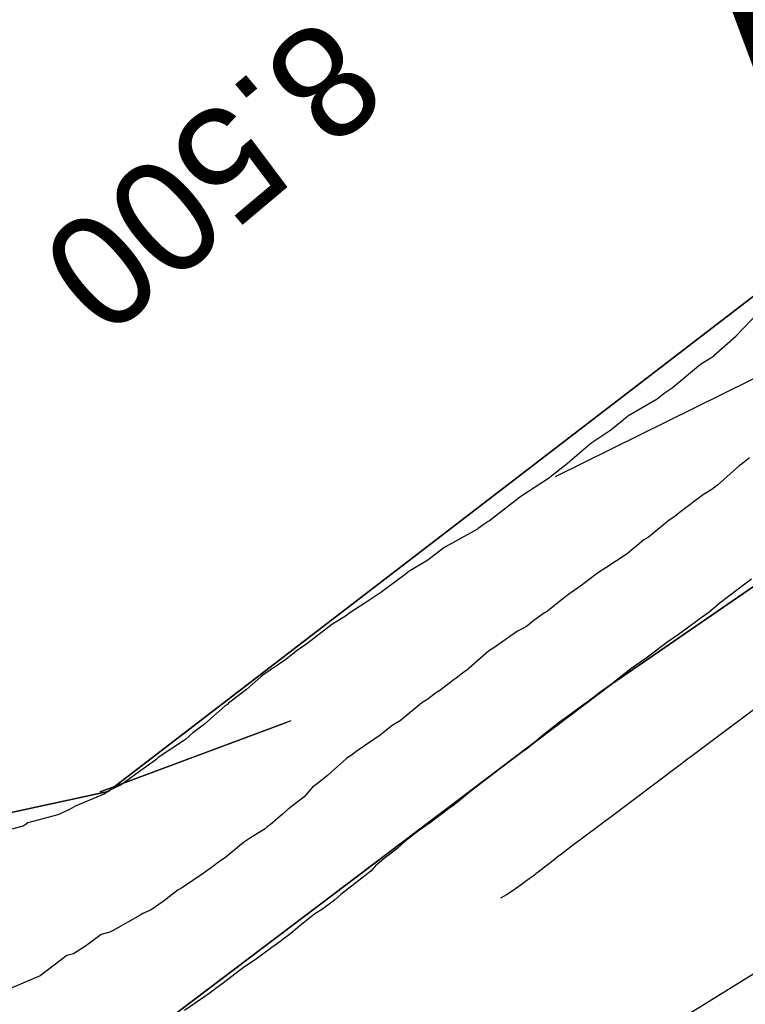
# Model space of a CAD drawing. Extents: x 158343 to 162498, y 431347 to 434500.
# Tile 89 of 248: x 159487 to 159499, y 433835 to 433851. Entities that reach past the tile are written whole.
import ezdxf

# ---------------------------------------------------------------- set-up
doc = ezdxf.new("R2010")
doc.units = 0
doc.header["$LTSCALE"] = 10
doc.header["$MEASUREMENT"] = 0
for name, color, linetype in [('000_arcering', 8, 'CONTINUOUS'), ('20_betonwerk', 252, 'CONTINUOUS'), ('bestaand 009m', 8, 'CONTINUOUS'), ('bestaand 010m', 8, 'CONTINUOUS'), ('def. con-hoogtelijn (index)', 8, 'CONTINUOUS')]:
    doc.layers.add(name, color=color, linetype=linetype)
doc.layers.add('000_onzichtbaar', color=8, linetype='CONTINUOUS', plot=False)
doc.layers.add('MEET', color=6, linetype='CONTINUOUS', plot=False)
doc.styles.add('Style-WORKING', font='WORKING.shx')

# ---------------------------------------------------------------- blocks, each defined once
blk = doc.blocks.new('bestaande hoogtelijnen')
at = {"layer": 'def. con-hoogtelijn (index)'}
for p, q in [((-168.467, -220.483), (-168.955, -220.999)), ((-168.467, -220.483), (-168.955, -220.999)), ((-168.467, -220.483), (-168.955, -220.999)), ((-168.959, -221.003), (-169.312, -221.316)), ((-168.959, -221.003), (-169.312, -221.316)), ((-168.959, -221.003), (-169.312, -221.316)), ((-168.955, -220.999), (-168.959, -221.003)), ((-168.955, -220.999), (-168.959, -221.003)), ((-168.955, -220.999), (-168.959, -221.003)), ((-169.523, -221.453), (-169.977, -221.833)), ((-169.523, -221.453), (-169.977, -221.833)), ((-169.523, -221.453), (-169.977, -221.833)), ((-169.522, -221.452), (-169.523, -221.453)), ((-169.522, -221.452), (-169.523, -221.453)), ((-169.522, -221.452), (-169.523, -221.453)), ((-169.358, -221.349), (-169.522, -221.452)), ((-169.358, -221.349), (-169.522, -221.452)), ((-169.358, -221.349), (-169.522, -221.452)), ((-169.311, -221.318), (-169.358, -221.349)), ((-169.311, -221.318), (-169.358, -221.349)), ((-169.311, -221.318), (-169.358, -221.349)), ((-169.358, -221.349), (-169.358, -221.349)), ((-169.358, -221.349), (-169.358, -221.349)), ((-169.358, -221.349), (-169.358, -221.349)), ((-169.312, -221.316), (-169.311, -221.318)), ((-169.312, -221.316), (-169.311, -221.318)), ((-169.312, -221.316), (-169.311, -221.318)), ((-170.082, -221.902), (-170.216, -222.007)), ((-170.082, -221.902), (-170.216, -222.007)), ((-170.082, -221.902), (-170.216, -222.007)), ((-170.076, -221.897), (-170.082, -221.902)), ((-170.076, -221.897), (-170.082, -221.902)), ((-170.076, -221.897), (-170.082, -221.902)), ((-169.977, -221.833), (-170.076, -221.897)), ((-169.977, -221.833), (-170.076, -221.897)), ((-169.977, -221.833), (-170.076, -221.897)), ((-170.217, -222.008), (-170.69, -222.284)), ((-170.217, -222.008), (-170.69, -222.284)), ((-170.217, -222.008), (-170.69, -222.284)), ((-170.216, -222.007), (-170.217, -222.007)), ((-170.217, -222.007), (-170.217, -222.008)), ((-170.216, -222.007), (-170.217, -222.007)), ((-170.217, -222.007), (-170.217, -222.008)), ((-170.216, -222.007), (-170.217, -222.007)), ((-170.217, -222.007), (-170.217, -222.008)), ((-170.7, -222.292), (-170.959, -222.507)), ((-170.7, -222.292), (-170.959, -222.507)), ((-170.7, -222.292), (-170.959, -222.507)), ((-170.69, -222.284), (-170.7, -222.292)), ((-170.69, -222.284), (-170.7, -222.292)), ((-170.69, -222.284), (-170.7, -222.292)), ((-170.959, -222.507), (-171.264, -222.709)), ((-170.959, -222.507), (-171.264, -222.709)), ((-170.959, -222.507), (-171.264, -222.709)), ((-171.276, -222.72), (-171.279, -222.721)), ((-171.276, -222.72), (-171.279, -222.721)), ((-171.276, -222.72), (-171.279, -222.721)), ((-171.264, -222.709), (-171.276, -222.72)), ((-171.264, -222.709), (-171.276, -222.72)), ((-171.264, -222.709), (-171.276, -222.72)), ((-171.279, -222.721), (-171.655, -223.043)), ((-171.279, -222.721), (-171.655, -223.043)), ((-171.279, -222.721), (-171.655, -223.043)), ((-168.74, -222.948), (-168.87, -223.056)), ((-168.74, -222.948), (-168.87, -223.056)), ((-171.658, -223.046), (-171.927, -223.257)), ((-171.658, -223.046), (-171.927, -223.257)), ((-171.658, -223.046), (-171.927, -223.257)), ((-171.655, -223.043), (-171.658, -223.046)), ((-171.655, -223.043), (-171.658, -223.046)), ((-171.655, -223.043), (-171.658, -223.046)), ((-168.899, -223.075), (-169.249, -223.387)), ((-168.899, -223.075), (-169.249, -223.387)), ((-168.87, -223.056), (-168.899, -223.075)), ((-168.87, -223.056), (-168.899, -223.075)), ((-171.944, -223.268), (-172.404, -223.569)), ((-171.944, -223.268), (-172.404, -223.569)), ((-171.944, -223.268), (-172.404, -223.569)), ((-171.927, -223.257), (-171.944, -223.268)), ((-171.927, -223.257), (-171.944, -223.268)), ((-171.927, -223.257), (-171.944, -223.268)), ((-169.342, -223.46), (-169.477, -223.539)), ((-169.342, -223.46), (-169.477, -223.539)), ((-169.319, -223.441), (-169.342, -223.46)), ((-169.319, -223.441), (-169.342, -223.46)), ((-169.287, -223.417), (-169.319, -223.441)), ((-169.287, -223.417), (-169.319, -223.441)), ((-169.249, -223.387), (-169.287, -223.417)), ((-169.249, -223.387), (-169.287, -223.417)), ((-172.519, -223.659), (-172.907, -223.959)), ((-172.519, -223.659), (-172.907, -223.959)), ((-172.519, -223.659), (-172.907, -223.959)), ((-172.507, -223.651), (-172.519, -223.659)), ((-172.507, -223.651), (-172.519, -223.659)), ((-172.507, -223.651), (-172.519, -223.659)), ((-172.417, -223.579), (-172.507, -223.651)), ((-172.417, -223.579), (-172.507, -223.651)), ((-172.417, -223.579), (-172.507, -223.651)), ((-172.404, -223.569), (-172.417, -223.579)), ((-172.404, -223.569), (-172.417, -223.579)), ((-172.404, -223.569), (-172.417, -223.579)), ((-169.477, -223.539), (-169.863, -223.83)), ((-169.477, -223.539), (-169.863, -223.83)), ((-172.924, -223.972), (-172.99, -224.013)), ((-172.924, -223.972), (-172.99, -224.013)), ((-172.924, -223.972), (-172.99, -224.013)), ((-172.907, -223.959), (-172.924, -223.972)), ((-172.907, -223.959), (-172.924, -223.972)), ((-172.907, -223.959), (-172.924, -223.972)), ((-170.024, -223.949), (-170.359, -224.223)), ((-170.024, -223.949), (-170.359, -224.223)), ((-169.937, -223.891), (-170.024, -223.949)), ((-169.937, -223.891), (-170.024, -223.949)), ((-169.863, -223.83), (-169.937, -223.891)), ((-169.863, -223.83), (-169.937, -223.891)), ((-173.109, -224.098), (-173.611, -224.379)), ((-173.109, -224.098), (-173.611, -224.379)), ((-173.109, -224.098), (-173.611, -224.379)), ((-173.1, -224.092), (-173.109, -224.098)), ((-173.1, -224.092), (-173.109, -224.098)), ((-173.1, -224.092), (-173.109, -224.098)), ((-173.089, -224.083), (-173.1, -224.092)), ((-173.089, -224.083), (-173.1, -224.092)), ((-173.089, -224.083), (-173.1, -224.092)), ((-172.99, -224.013), (-173.089, -224.083)), ((-172.99, -224.013), (-173.089, -224.083)), ((-172.99, -224.013), (-173.089, -224.083)), ((-170.43, -224.266), (-170.537, -224.358)), ((-170.43, -224.266), (-170.537, -224.358)), ((-170.359, -224.223), (-170.43, -224.266)), ((-170.359, -224.223), (-170.43, -224.266)), ((-173.635, -224.395), (-173.896, -224.593)), ((-173.635, -224.395), (-173.896, -224.593)), ((-173.635, -224.395), (-173.896, -224.593)), ((-173.611, -224.379), (-173.635, -224.395)), ((-173.611, -224.379), (-173.635, -224.395)), ((-173.611, -224.379), (-173.635, -224.395)), ((-170.624, -224.428), (-170.701, -224.489)), ((-170.624, -224.428), (-170.701, -224.489)), ((-170.537, -224.358), (-170.624, -224.428)), ((-170.537, -224.358), (-170.624, -224.428)), ((-173.896, -224.593), (-174.199, -224.775)), ((-173.896, -224.593), (-174.199, -224.775)), ((-173.896, -224.593), (-174.199, -224.775)), ((-170.701, -224.489), (-171.042, -224.714)), ((-170.701, -224.489), (-171.042, -224.714)), ((-171.042, -224.714), (-171.173, -224.8)), ((-171.042, -224.714), (-171.173, -224.8)), ((-174.233, -224.804), (-174.668, -225.125)), ((-174.233, -224.804), (-174.668, -225.125)), ((-174.233, -224.804), (-174.668, -225.125)), ((-174.23, -224.802), (-174.233, -224.804)), ((-174.23, -224.802), (-174.233, -224.804)), ((-174.23, -224.802), (-174.233, -224.804)), ((-174.199, -224.775), (-174.23, -224.802)), ((-174.199, -224.775), (-174.23, -224.802)), ((-174.199, -224.775), (-174.23, -224.802)), ((-171.173, -224.8), (-171.399, -224.972)), ((-171.173, -224.8), (-171.399, -224.972)), ((-168.703, -224.894), (-168.917, -225.056)), ((-168.703, -224.894), (-168.917, -225.056)), ((-168.703, -224.894), (-168.917, -225.056)), ((-171.425, -224.993), (-171.619, -225.127)), ((-171.425, -224.993), (-171.619, -225.127)), ((-171.399, -224.972), (-171.425, -224.993)), ((-171.399, -224.972), (-171.425, -224.993)), ((-168.917, -225.056), (-169.206, -225.277)), ((-168.917, -225.056), (-169.206, -225.277)), ((-168.917, -225.056), (-169.206, -225.277)), ((-174.693, -225.144), (-174.87, -225.26)), ((-174.693, -225.144), (-174.87, -225.26)), ((-174.693, -225.144), (-174.87, -225.26)), ((-174.671, -225.127), (-174.693, -225.144)), ((-174.671, -225.127), (-174.693, -225.144)), ((-174.671, -225.127), (-174.693, -225.144)), ((-174.668, -225.125), (-174.671, -225.127)), ((-174.668, -225.125), (-174.671, -225.127)), ((-174.668, -225.125), (-174.671, -225.127)), ((-171.73, -225.213), (-171.975, -225.407)), ((-171.73, -225.213), (-171.975, -225.407)), ((-171.619, -225.127), (-171.73, -225.213)), ((-171.619, -225.127), (-171.73, -225.213)), ((-174.885, -225.272), (-175.16, -225.449)), ((-174.885, -225.272), (-175.16, -225.449)), ((-174.885, -225.272), (-175.16, -225.449)), ((-174.87, -225.26), (-174.885, -225.272)), ((-174.87, -225.26), (-174.885, -225.272)), ((-174.87, -225.26), (-174.885, -225.272)), ((-169.206, -225.277), (-169.392, -225.429)), ((-169.206, -225.277), (-169.392, -225.429)), ((-169.206, -225.277), (-169.392, -225.429)), ((-175.196, -225.479), (-175.424, -225.617)), ((-175.196, -225.479), (-175.424, -225.617)), ((-175.196, -225.479), (-175.424, -225.617)), ((-175.16, -225.449), (-175.196, -225.479)), ((-175.16, -225.449), (-175.196, -225.479)), ((-175.16, -225.449), (-175.196, -225.479)), ((-172.192, -225.558), (-172.311, -225.653)), ((-172.192, -225.558), (-172.311, -225.653)), ((-172.022, -225.439), (-172.192, -225.558)), ((-172.022, -225.439), (-172.192, -225.558)), ((-171.994, -225.419), (-172.022, -225.439)), ((-171.994, -225.419), (-172.022, -225.439)), ((-171.975, -225.407), (-171.994, -225.419)), ((-171.975, -225.407), (-171.994, -225.419)), ((-169.549, -225.542), (-169.597, -225.581)), ((-169.549, -225.542), (-169.597, -225.581)), ((-169.549, -225.542), (-169.597, -225.581)), ((-169.51, -225.519), (-169.549, -225.542)), ((-169.51, -225.519), (-169.549, -225.542)), ((-169.51, -225.519), (-169.549, -225.542)), ((-169.444, -225.467), (-169.51, -225.519)), ((-169.444, -225.467), (-169.51, -225.519)), ((-169.444, -225.467), (-169.51, -225.519)), ((-169.392, -225.429), (-169.444, -225.467)), ((-169.392, -225.429), (-169.444, -225.467)), ((-169.392, -225.429), (-169.444, -225.467)), ((-175.431, -225.621), (-175.831, -225.932)), ((-175.431, -225.621), (-175.831, -225.932)), ((-175.431, -225.621), (-175.831, -225.932)), ((-175.424, -225.617), (-175.431, -225.621)), ((-175.424, -225.617), (-175.431, -225.621)), ((-175.424, -225.617), (-175.431, -225.621)), ((-172.311, -225.653), (-172.455, -225.733)), ((-172.311, -225.653), (-172.455, -225.733)), ((-169.597, -225.581), (-169.875, -225.786)), ((-169.597, -225.581), (-169.875, -225.786)), ((-169.597, -225.581), (-169.875, -225.786)), ((-172.455, -225.733), (-172.761, -225.943)), ((-172.455, -225.733), (-172.761, -225.943)), ((-169.875, -225.786), (-170.063, -225.91)), ((-169.875, -225.786), (-170.063, -225.91)), ((-169.875, -225.786), (-170.063, -225.91)), ((-175.88, -225.967), (-176.006, -226.053)), ((-175.88, -225.967), (-176.006, -226.053)), ((-175.88, -225.967), (-176.006, -226.053)), ((-175.84, -225.939), (-175.88, -225.967)), ((-175.84, -225.939), (-175.88, -225.967)), ((-175.84, -225.939), (-175.88, -225.967)), ((-175.831, -225.932), (-175.84, -225.939)), ((-175.831, -225.932), (-175.84, -225.939)), ((-175.831, -225.932), (-175.84, -225.939)), ((-172.835, -225.999), (-172.922, -226.051)), ((-172.835, -225.999), (-172.922, -226.051)), ((-172.761, -225.943), (-172.835, -225.999)), ((-172.761, -225.943), (-172.835, -225.999)), ((-170.063, -225.91), (-170.267, -226.066)), ((-170.063, -225.91), (-170.267, -226.066)), ((-170.063, -225.91), (-170.267, -226.066)), ((-176.17, -226.186), (-176.537, -226.436)), ((-176.17, -226.186), (-176.537, -226.436)), ((-176.17, -226.186), (-176.537, -226.436)), ((-176.006, -226.053), (-176.17, -226.186)), ((-176.006, -226.053), (-176.17, -226.186)), ((-176.006, -226.053), (-176.17, -226.186)), ((-172.922, -226.051), (-173.272, -226.359)), ((-172.922, -226.051), (-173.272, -226.359)), ((-170.392, -226.161), (-170.531, -226.261)), ((-170.392, -226.161), (-170.531, -226.261)), ((-170.392, -226.161), (-170.531, -226.261)), ((-170.267, -226.066), (-170.392, -226.161)), ((-170.267, -226.066), (-170.392, -226.161)), ((-170.267, -226.066), (-170.392, -226.161)), ((-170.638, -226.335), (-170.818, -226.474)), ((-170.638, -226.335), (-170.818, -226.474)), ((-170.638, -226.335), (-170.818, -226.474)), ((-170.531, -226.261), (-170.638, -226.335)), ((-170.531, -226.261), (-170.638, -226.335)), ((-170.531, -226.261), (-170.638, -226.335)), ((-176.568, -226.463), (-176.8, -226.669)), ((-176.568, -226.463), (-176.8, -226.669)), ((-176.568, -226.463), (-176.8, -226.669)), ((-176.537, -226.436), (-176.568, -226.463)), ((-176.537, -226.436), (-176.568, -226.463)), ((-176.537, -226.436), (-176.568, -226.463)), ((-173.472, -226.508), (-173.702, -226.681)), ((-173.472, -226.508), (-173.702, -226.681)), ((-173.44, -226.482), (-173.472, -226.508)), ((-173.44, -226.482), (-173.472, -226.508)), ((-173.316, -226.39), (-173.44, -226.482)), ((-173.316, -226.39), (-173.44, -226.482)), ((-173.272, -226.359), (-173.316, -226.39)), ((-173.272, -226.359), (-173.316, -226.39)), ((-170.818, -226.474), (-170.952, -226.581)), ((-170.818, -226.474), (-170.952, -226.581)), ((-170.818, -226.474), (-170.952, -226.581)), ((-176.8, -226.669), (-176.82, -226.685)), ((-176.8, -226.669), (-176.82, -226.685)), ((-176.8, -226.669), (-176.82, -226.685)), ((-170.952, -226.581), (-171.114, -226.701)), ((-170.952, -226.581), (-171.114, -226.701)), ((-170.952, -226.581), (-171.114, -226.701)), ((-168.229, -226.657), (-169.677, -227.744)), ((-168.229, -226.657), (-169.677, -227.744)), ((-176.82, -226.685), (-177.089, -226.884)), ((-176.82, -226.685), (-177.089, -226.884)), ((-176.82, -226.685), (-177.089, -226.884)), ((-173.753, -226.714), (-173.91, -226.83)), ((-173.753, -226.714), (-173.91, -226.83)), ((-173.702, -226.681), (-173.753, -226.714)), ((-173.702, -226.681), (-173.753, -226.714)), ((-171.207, -226.766), (-171.326, -226.857)), ((-171.207, -226.766), (-171.326, -226.857)), ((-171.207, -226.766), (-171.326, -226.857)), ((-171.114, -226.701), (-171.207, -226.766)), ((-171.114, -226.701), (-171.207, -226.766)), ((-171.114, -226.701), (-171.207, -226.766)), ((-177.141, -226.931), (-177.469, -227.216)), ((-177.141, -226.931), (-177.469, -227.216)), ((-177.141, -226.931), (-177.469, -227.216)), ((-177.107, -226.905), (-177.141, -226.931)), ((-177.107, -226.905), (-177.141, -226.931)), ((-177.107, -226.905), (-177.141, -226.931)), ((-177.089, -226.884), (-177.107, -226.905)), ((-177.089, -226.884), (-177.107, -226.905)), ((-177.089, -226.884), (-177.107, -226.905)), ((-173.988, -226.881), (-174.336, -227.168)), ((-173.988, -226.881), (-174.336, -227.168)), ((-173.91, -226.83), (-173.988, -226.881)), ((-173.91, -226.83), (-173.988, -226.881)), ((-171.392, -226.909), (-171.615, -227.075)), ((-171.392, -226.909), (-171.615, -227.075)), ((-171.392, -226.909), (-171.615, -227.075)), ((-171.326, -226.857), (-171.392, -226.909)), ((-171.326, -226.857), (-171.392, -226.909)), ((-171.326, -226.857), (-171.392, -226.909)), ((-171.615, -227.075), (-171.783, -227.19)), ((-171.615, -227.075), (-171.783, -227.19)), ((-171.615, -227.075), (-171.783, -227.19)), ((-177.497, -227.24), (-177.663, -227.362)), ((-177.497, -227.24), (-177.663, -227.362)), ((-177.497, -227.24), (-177.663, -227.362)), ((-177.469, -227.216), (-177.497, -227.24)), ((-177.469, -227.216), (-177.497, -227.24)), ((-177.469, -227.216), (-177.497, -227.24)), ((-174.466, -227.244), (-174.58, -227.333)), ((-174.466, -227.244), (-174.58, -227.333)), ((-174.401, -227.208), (-174.466, -227.244)), ((-174.401, -227.208), (-174.466, -227.244)), ((-174.336, -227.168), (-174.401, -227.208)), ((-174.336, -227.168), (-174.401, -227.208)), ((-171.783, -227.19), (-172.068, -227.414)), ((-171.783, -227.19), (-172.068, -227.414)), ((-171.783, -227.19), (-172.068, -227.414)), ((-177.663, -227.362), (-177.777, -227.471)), ((-177.663, -227.362), (-177.777, -227.471)), ((-177.663, -227.362), (-177.777, -227.471)), ((-174.66, -227.398), (-175.012, -227.639)), ((-174.66, -227.398), (-175.012, -227.639)), ((-174.58, -227.333), (-174.66, -227.398)), ((-174.58, -227.333), (-174.66, -227.398)), ((-172.068, -227.414), (-172.259, -227.581)), ((-172.068, -227.414), (-172.259, -227.581)), ((-172.068, -227.414), (-172.259, -227.581)), ((-177.811, -227.492), (-178.214, -227.759)), ((-177.811, -227.492), (-178.214, -227.759)), ((-177.811, -227.492), (-178.214, -227.759)), ((-177.777, -227.471), (-177.811, -227.492)), ((-177.777, -227.471), (-177.811, -227.492)), ((-177.777, -227.471), (-177.811, -227.492)), ((-172.259, -227.581), (-172.312, -227.621)), ((-172.259, -227.581), (-172.312, -227.621)), ((-172.259, -227.581), (-172.312, -227.621)), ((-178.214, -227.759), (-178.256, -227.795)), ((-178.214, -227.759), (-178.256, -227.795)), ((-178.214, -227.759), (-178.256, -227.795)), ((-175.2, -227.773), (-175.442, -227.99)), ((-175.2, -227.773), (-175.442, -227.99)), ((-175.095, -227.702), (-175.2, -227.773)), ((-175.095, -227.702), (-175.2, -227.773)), ((-175.048, -227.664), (-175.095, -227.702)), ((-175.048, -227.664), (-175.095, -227.702)), ((-175.012, -227.639), (-175.048, -227.664)), ((-175.012, -227.639), (-175.048, -227.664)), ((-172.353, -227.652), (-172.695, -227.909)), ((-172.353, -227.652), (-172.695, -227.909)), ((-172.353, -227.652), (-172.695, -227.909)), ((-172.335, -227.638), (-172.353, -227.652)), ((-172.335, -227.638), (-172.353, -227.652)), ((-172.335, -227.638), (-172.353, -227.652)), ((-172.312, -227.621), (-172.335, -227.638)), ((-172.312, -227.621), (-172.335, -227.638)), ((-172.312, -227.621), (-172.335, -227.638)), ((-169.677, -227.744), (-169.726, -227.781)), ((-169.677, -227.744), (-169.726, -227.781)), ((-178.277, -227.809), (-178.479, -227.957)), ((-178.277, -227.809), (-178.479, -227.957)), ((-178.277, -227.809), (-178.479, -227.957)), ((-178.256, -227.795), (-178.277, -227.809)), ((-178.256, -227.795), (-178.277, -227.809)), ((-178.256, -227.795), (-178.277, -227.809)), ((-172.695, -227.909), (-172.821, -228.004)), ((-172.695, -227.909), (-172.821, -228.004)), ((-172.695, -227.909), (-172.821, -228.004)), ((-169.868, -227.889), (-170.999, -228.739)), ((-169.868, -227.889), (-170.999, -228.739)), ((-169.84, -227.867), (-169.868, -227.889)), ((-169.84, -227.867), (-169.868, -227.889)), ((-169.802, -227.838), (-169.84, -227.867)), ((-169.802, -227.838), (-169.84, -227.867)), ((-169.759, -227.805), (-169.802, -227.838)), ((-169.759, -227.805), (-169.802, -227.838)), ((-169.726, -227.781), (-169.759, -227.805)), ((-169.726, -227.781), (-169.759, -227.805)), ((-178.493, -227.968), (-178.755, -228.157)), ((-178.493, -227.968), (-178.755, -228.157)), ((-178.493, -227.968), (-178.755, -228.157)), ((-178.479, -227.957), (-178.493, -227.968)), ((-178.479, -227.957), (-178.493, -227.968)), ((-178.479, -227.957), (-178.493, -227.968)), ((-175.509, -228.049), (-175.664, -228.175)), ((-175.509, -228.049), (-175.664, -228.175)), ((-175.442, -227.99), (-175.509, -228.049)), ((-175.442, -227.99), (-175.509, -228.049)), ((-172.906, -228.067), (-173.203, -228.298)), ((-172.906, -228.067), (-173.203, -228.298)), ((-172.906, -228.067), (-173.203, -228.298)), ((-172.821, -228.004), (-172.906, -228.067)), ((-172.821, -228.004), (-172.906, -228.067)), ((-172.821, -228.004), (-172.906, -228.067)), ((-178.81, -228.194), (-179, -228.287)), ((-178.81, -228.194), (-179, -228.287)), ((-178.81, -228.194), (-179, -228.287)), ((-178.755, -228.157), (-178.81, -228.194)), ((-178.755, -228.157), (-178.81, -228.194)), ((-178.755, -228.157), (-178.81, -228.194)), ((-175.741, -228.232), (-175.877, -228.388)), ((-175.741, -228.232), (-175.877, -228.388)), ((-175.664, -228.175), (-175.741, -228.232)), ((-175.664, -228.175), (-175.741, -228.232)), ((-179.069, -228.338), (-179.555, -228.544)), ((-179.069, -228.338), (-179.555, -228.544)), ((-179.069, -228.338), (-179.555, -228.544)), ((-179.039, -228.316), (-179.069, -228.338)), ((-179.039, -228.316), (-179.069, -228.338)), ((-179.039, -228.316), (-179.069, -228.338)), ((-179, -228.287), (-179.039, -228.316)), ((-179, -228.287), (-179.039, -228.316)), ((-179, -228.287), (-179.039, -228.316)), ((-175.877, -228.388), (-176.131, -228.585)), ((-175.877, -228.388), (-176.131, -228.585)), ((-173.203, -228.298), (-173.392, -228.454)), ((-173.203, -228.298), (-173.392, -228.454)), ((-173.203, -228.298), (-173.392, -228.454)), ((-179.562, -228.548), (-179.635, -228.59)), ((-179.562, -228.548), (-179.635, -228.59)), ((-179.562, -228.548), (-179.635, -228.59)), ((-179.555, -228.544), (-179.562, -228.548)), ((-179.555, -228.544), (-179.562, -228.548)), ((-179.555, -228.544), (-179.562, -228.548)), ((-173.483, -228.526), (-173.561, -228.581)), ((-173.483, -228.526), (-173.561, -228.581)), ((-173.483, -228.526), (-173.561, -228.581)), ((-173.433, -228.485), (-173.483, -228.526)), ((-173.433, -228.485), (-173.483, -228.526)), ((-173.433, -228.485), (-173.483, -228.526)), ((-173.392, -228.454), (-173.433, -228.485)), ((-173.392, -228.454), (-173.433, -228.485)), ((-173.392, -228.454), (-173.433, -228.485)), ((-179.822, -228.676), (-180.303, -228.803)), ((-179.822, -228.676), (-180.303, -228.803)), ((-179.822, -228.676), (-180.303, -228.803)), ((-179.635, -228.59), (-179.822, -228.676)), ((-179.635, -228.59), (-179.822, -228.676)), ((-179.635, -228.59), (-179.822, -228.676)), ((-176.224, -228.667), (-176.422, -228.835)), ((-176.224, -228.667), (-176.422, -228.835)), ((-176.131, -228.585), (-176.224, -228.667)), ((-176.131, -228.585), (-176.224, -228.667)), ((-173.561, -228.581), (-173.851, -228.8)), ((-173.561, -228.581), (-173.851, -228.8)), ((-173.561, -228.581), (-173.851, -228.8)), ((-180.381, -228.858), (-180.754, -228.954)), ((-180.381, -228.858), (-180.754, -228.954)), ((-180.381, -228.858), (-180.754, -228.954)), ((-180.347, -228.836), (-180.381, -228.858)), ((-180.347, -228.836), (-180.381, -228.858)), ((-180.347, -228.836), (-180.381, -228.858)), ((-180.303, -228.803), (-180.347, -228.836)), ((-180.303, -228.803), (-180.347, -228.836)), ((-180.303, -228.803), (-180.347, -228.836)), ((-176.469, -228.87), (-176.502, -228.901)), ((-176.469, -228.87), (-176.502, -228.901)), ((-176.422, -228.835), (-176.469, -228.87)), ((-176.422, -228.835), (-176.469, -228.87)), ((-173.851, -228.8), (-174.042, -228.931)), ((-173.851, -228.8), (-174.042, -228.931)), ((-173.851, -228.8), (-174.042, -228.931)), ((-171.141, -228.848), (-171.623, -229.207)), ((-171.141, -228.848), (-171.623, -229.207)), ((-171.128, -228.838), (-171.141, -228.848)), ((-171.128, -228.838), (-171.141, -228.848)), ((-171.12, -228.832), (-171.128, -228.838)), ((-171.12, -228.832), (-171.128, -228.838)), ((-171.052, -228.779), (-171.12, -228.832)), ((-171.052, -228.779), (-171.12, -228.832)), ((-170.999, -228.739), (-171.052, -228.779)), ((-170.999, -228.739), (-171.052, -228.779)), ((-176.502, -228.901), (-176.736, -229.046)), ((-176.502, -228.901), (-176.736, -229.046)), ((-174.042, -228.931), (-174.261, -229.104)), ((-174.042, -228.931), (-174.261, -229.104)), ((-174.042, -228.931), (-174.261, -229.104)), ((-176.851, -229.122), (-177.129, -229.357)), ((-176.851, -229.122), (-177.129, -229.357)), ((-176.736, -229.046), (-176.851, -229.122)), ((-176.736, -229.046), (-176.851, -229.122)), ((-174.261, -229.104), (-174.392, -229.221)), ((-174.261, -229.104), (-174.392, -229.221)), ((-174.261, -229.104), (-174.392, -229.221)), ((-174.51, -229.312), (-174.593, -229.38)), ((-174.51, -229.312), (-174.593, -229.38)), ((-174.51, -229.312), (-174.593, -229.38)), ((-174.392, -229.221), (-174.51, -229.312)), ((-174.392, -229.221), (-174.51, -229.312)), ((-174.392, -229.221), (-174.51, -229.312)), ((-171.797, -229.341), (-171.866, -229.393)), ((-171.797, -229.341), (-171.866, -229.393)), ((-171.785, -229.331), (-171.797, -229.341)), ((-171.785, -229.331), (-171.797, -229.341)), ((-171.775, -229.324), (-171.785, -229.331)), ((-171.775, -229.324), (-171.785, -229.331)), ((-171.705, -229.269), (-171.775, -229.324)), ((-171.705, -229.269), (-171.775, -229.324)), ((-171.623, -229.207), (-171.705, -229.269)), ((-171.623, -229.207), (-171.705, -229.269)), ((-177.326, -229.493), (-177.421, -229.566)), ((-177.326, -229.493), (-177.421, -229.566)), ((-177.269, -229.451), (-177.326, -229.493)), ((-177.269, -229.451), (-177.326, -229.493)), ((-177.129, -229.357), (-177.269, -229.451)), ((-177.129, -229.357), (-177.269, -229.451)), ((-174.734, -229.497), (-174.808, -229.581)), ((-174.734, -229.497), (-174.808, -229.581)), ((-174.734, -229.497), (-174.808, -229.581)), ((-174.593, -229.38), (-174.734, -229.497)), ((-174.593, -229.38), (-174.734, -229.497)), ((-174.593, -229.38), (-174.734, -229.497)), ((-171.98, -229.484), (-172.026, -229.519)), ((-171.98, -229.484), (-172.026, -229.519)), ((-171.946, -229.456), (-171.98, -229.484)), ((-171.946, -229.456), (-171.98, -229.484)), ((-171.918, -229.434), (-171.946, -229.456)), ((-171.918, -229.434), (-171.946, -229.456)), ((-171.866, -229.393), (-171.918, -229.434)), ((-171.866, -229.393), (-171.918, -229.434)), ((-177.496, -229.619), (-177.842, -229.854)), ((-177.496, -229.619), (-177.842, -229.854)), ((-177.421, -229.566), (-177.496, -229.619)), ((-177.421, -229.566), (-177.496, -229.619)), ((-174.808, -229.581), (-175.001, -229.73)), ((-174.808, -229.581), (-175.001, -229.73)), ((-174.808, -229.581), (-175.001, -229.73)), ((-172.204, -229.659), (-172.268, -229.705)), ((-172.204, -229.659), (-172.268, -229.705)), ((-172.186, -229.645), (-172.204, -229.659)), ((-172.186, -229.645), (-172.204, -229.659)), ((-172.162, -229.626), (-172.186, -229.645)), ((-172.162, -229.626), (-172.186, -229.645)), ((-172.106, -229.581), (-172.162, -229.626)), ((-172.106, -229.581), (-172.162, -229.626)), ((-172.061, -229.547), (-172.106, -229.581)), ((-172.061, -229.547), (-172.106, -229.581)), ((-172.026, -229.519), (-172.061, -229.547)), ((-172.026, -229.519), (-172.061, -229.547)), ((-175.001, -229.73), (-175.137, -229.836)), ((-175.001, -229.73), (-175.137, -229.836)), ((-175.001, -229.73), (-175.137, -229.836)), ((-172.434, -229.825), (-172.49, -229.864)), ((-172.434, -229.825), (-172.49, -229.864)), ((-172.353, -229.769), (-172.434, -229.825)), ((-172.353, -229.769), (-172.434, -229.825)), ((-172.347, -229.765), (-172.353, -229.769)), ((-172.347, -229.765), (-172.353, -229.769)), ((-172.268, -229.705), (-172.347, -229.765)), ((-172.268, -229.705), (-172.347, -229.765)), ((-177.896, -229.881), (-178.137, -230.066)), ((-177.896, -229.881), (-178.137, -230.066)), ((-177.842, -229.854), (-177.896, -229.881)), ((-177.842, -229.854), (-177.896, -229.881)), ((-175.286, -229.954), (-175.392, -230.045)), ((-175.286, -229.954), (-175.392, -230.045)), ((-175.286, -229.954), (-175.392, -230.045)), ((-175.137, -229.836), (-175.286, -229.954)), ((-175.137, -229.836), (-175.286, -229.954)), ((-175.137, -229.836), (-175.286, -229.954)), ((-172.632, -229.958), (-172.727, -230.014)), ((-172.632, -229.958), (-172.727, -230.014)), ((-172.56, -229.912), (-172.632, -229.958)), ((-172.56, -229.912), (-172.632, -229.958)), ((-172.49, -229.864), (-172.56, -229.912)), ((-172.49, -229.864), (-172.56, -229.912)), ((-178.137, -230.066), (-178.326, -230.2)), ((-178.137, -230.066), (-178.326, -230.2)), ((-175.392, -230.045), (-175.581, -230.189)), ((-175.392, -230.045), (-175.581, -230.189)), ((-175.392, -230.045), (-175.581, -230.189)), ((-178.504, -230.286), (-178.939, -230.534)), ((-178.504, -230.286), (-178.939, -230.534)), ((-178.464, -230.259), (-178.504, -230.286)), ((-178.464, -230.259), (-178.504, -230.286)), ((-178.326, -230.2), (-178.464, -230.259)), ((-178.326, -230.2), (-178.464, -230.259)), ((-175.707, -230.267), (-175.943, -230.456)), ((-175.707, -230.267), (-175.943, -230.456)), ((-175.707, -230.267), (-175.943, -230.456)), ((-175.581, -230.189), (-175.707, -230.267)), ((-175.581, -230.189), (-175.707, -230.267)), ((-175.581, -230.189), (-175.707, -230.267)), ((-175.943, -230.456), (-176.092, -230.581)), ((-175.943, -230.456), (-176.092, -230.581)), ((-175.943, -230.456), (-176.092, -230.581)), ((-179.13, -230.595), (-179.379, -230.785)), ((-179.13, -230.595), (-179.379, -230.785)), ((-178.993, -230.559), (-179.13, -230.595)), ((-178.993, -230.559), (-179.13, -230.595)), ((-178.939, -230.534), (-178.993, -230.559)), ((-178.939, -230.534), (-178.993, -230.559)), ((-176.092, -230.581), (-176.191, -230.657)), ((-176.092, -230.581), (-176.191, -230.657)), ((-176.092, -230.581), (-176.191, -230.657)), ((-176.341, -230.767), (-176.392, -230.806)), ((-176.341, -230.767), (-176.392, -230.806)), ((-176.341, -230.767), (-176.392, -230.806)), ((-176.266, -230.716), (-176.341, -230.767)), ((-176.266, -230.716), (-176.341, -230.767)), ((-176.266, -230.716), (-176.341, -230.767)), ((-176.191, -230.657), (-176.266, -230.716)), ((-176.191, -230.657), (-176.266, -230.716)), ((-176.191, -230.657), (-176.266, -230.716)), ((-179.678, -230.933), (-180.107, -231.258)), ((-179.678, -230.933), (-180.107, -231.258)), ((-179.572, -230.906), (-179.678, -230.933)), ((-179.572, -230.906), (-179.678, -230.933)), ((-179.379, -230.785), (-179.572, -230.906)), ((-179.379, -230.785), (-179.572, -230.906)), ((-176.392, -230.806), (-176.662, -231.001)), ((-176.392, -230.806), (-176.662, -231.001)), ((-176.392, -230.806), (-176.662, -231.001)), ((-176.662, -231.001), (-176.847, -231.126)), ((-176.662, -231.001), (-176.847, -231.126)), ((-176.662, -231.001), (-176.847, -231.126)), ((-176.847, -231.126), (-177.177, -231.377)), ((-176.847, -231.126), (-177.177, -231.377)), ((-176.847, -231.126), (-177.177, -231.377)), ((-180.107, -231.258), (-180.564, -231.451)), ((-180.107, -231.258), (-180.564, -231.451)), ((-177.177, -231.377), (-177.306, -231.476)), ((-177.177, -231.377), (-177.306, -231.476)), ((-177.177, -231.377), (-177.306, -231.476)), ((-177.418, -231.56), (-177.454, -231.581)), ((-177.418, -231.56), (-177.454, -231.581)), ((-177.418, -231.56), (-177.454, -231.581)), ((-177.332, -231.495), (-177.418, -231.56)), ((-177.332, -231.495), (-177.418, -231.56)), ((-177.332, -231.495), (-177.418, -231.56)), ((-177.317, -231.484), (-177.332, -231.495)), ((-177.317, -231.484), (-177.332, -231.495)), ((-177.317, -231.484), (-177.332, -231.495)), ((-177.306, -231.476), (-177.317, -231.484)), ((-177.306, -231.476), (-177.317, -231.484)), ((-177.306, -231.476), (-177.317, -231.484)), ((-177.454, -231.581), (-177.793, -231.815)), ((-177.454, -231.581), (-177.793, -231.815)), ((-177.454, -231.581), (-177.793, -231.815))]:
    blk.add_line(p, q, dxfattribs=at)
at = {"layer": 'def. con-hoogtelijn (index)', "style": 'Style-WORKING'}
blk.add_text('8.500', height=1.8, rotation=220.1028, dxfattribs=at).set_placement((-175.615, -215.807))
blk.add_text('8.500', height=1.8, rotation=220.1028, dxfattribs=at).set_placement((-175.615, -215.807))

msp = doc.modelspace()

# ---------------------------------------------------------------- linework, layer by layer
at = {"layer": '000_onzichtbaar', "flags": 128}
msp.add_lwpolyline([(159486.29, 433827.52), (159488.99, 433829.17), (159491.63, 433830.73), (159496.85, 433833.79), (159503.33, 433837.81), (159508.31, 433840.66), (159518.45, 433846.66), (159520.79, 433848.19), (159524.24, 433849.93), (159529.46, 433852.45), (159534.65, 433854.97), (159542.48, 433858.42), (159533.75, 433864.06), (159516.92, 433853.68), (159508.52, 433849.39), (159495.95, 433843.18)], dxfattribs=at)
at = {"layer": '20_betonwerk'}
msp.add_line((159491.713, 433839.265), (159488.659, 433838.126), dxfattribs=at)
msp.add_lwpolyline([(159488.659, 433838.126), (159491.656, 433839.244)], dxfattribs=at)
at = {"layer": 'bestaand 009m'}
for points in [[(159473.485, 433834.815), (159488.784, 433838.13), (159501.519, 433847.911), (159509.694, 433858.813), (159515.977, 433870.333, 0.072916), (159518.647, 433899.364), (159515.705, 433918.941), (159514.686, 433931.914), (159513.909, 433937.353), (159513.321, 433948.45), (159512.468, 433957.106), (159512.305, 433967.155), (159512.153, 433970.274), (159513.227, 433975.95), (159513.318, 433979.693), (159513.47, 433983.799), (159500.793, 433934.682, -0.384523), (159461.542, 433918.816)], [(159513.47, 433983.799), (159513.318, 433979.693), (159513.227, 433975.95), (159512.153, 433970.274), (159512.305, 433967.155), (159512.468, 433957.106), (159513.321, 433948.45), (159513.909, 433937.353), (159514.686, 433931.914), (159515.705, 433918.941), (159518.647, 433899.364, -0.072916), (159515.977, 433870.333), (159509.694, 433858.813), (159501.519, 433847.911), (159488.784, 433838.13), (159473.485, 433834.815)]]:
    msp.add_lwpolyline(points, format="xyb", dxfattribs=at)
at = {"layer": 'bestaand 010m'}
msp.add_lwpolyline([(159480.199, 433833.064), (159489.478, 433834.27), (159496.852, 433839.85), (159503.717, 433844.574), (159510.89, 433850.85), (159517.92, 433857.003), (159521.702, 433862.132), (159525.845, 433872.496), (159527.469, 433878.38), (159530.144, 433891.142), (159531.484, 433903.186), (159531.777, 433913.66), (159531.168, 433921.099), (159528.698, 433928.379), (159526.33, 433936.722), (159524.399, 433947.203), (159523.704, 433958.01), (159523.528, 433969.721), (159523.731, 433976.55), (159506.906, 433919.121, -0.499213), (159475.207, 433905.265)], format="xyb", dxfattribs=at)
msp.add_lwpolyline([(159523.731, 433976.55), (159523.528, 433969.721), (159523.704, 433958.01), (159524.399, 433947.203), (159526.33, 433936.722), (159528.698, 433928.379), (159531.168, 433921.099), (159531.777, 433913.66), (159531.484, 433903.186), (159530.144, 433891.142), (159527.469, 433878.38), (159525.845, 433872.496), (159521.702, 433862.132), (159517.92, 433857.003), (159510.89, 433850.85), (159503.717, 433844.574), (159496.852, 433839.85), (159489.478, 433834.27), (159480.199, 433833.064)], dxfattribs=at)
at = {"layer": 'MEET', "const_width": 1}
msp.add_lwpolyline([(159217.958, 434088.846), (159435.98, 434020.252), (159504.62, 433836.46), (159784.943, 433953.55), (159866.414, 433734.327), (159822.396, 433519.026), (159655.904, 433512.456), (159222.147, 433324.124), (159221.051, 433289.085), (159066.142, 433159.952), (158988.578, 433123.001), (158887.875, 433065.241), (158810.463, 433043.05), (158594.735, 433280.892), (158643.686, 433366.243), (158736.008, 433394.891), (158840.951, 433432.099), (158907.599, 433472.413), (158902.406, 433599.513), (159112.888, 433678.639), (159214.784, 433765.28), (159227.573, 433847.097)], close=True, dxfattribs=at)

# ---------------------------------------------------------------- block references
at = {"layer": '000_arcering'}
msp.add_blockref('bestaande hoogtelijnen', (159667.804, 434066.432), dxfattribs=at)

doc.saveas('drawing.dxf')
